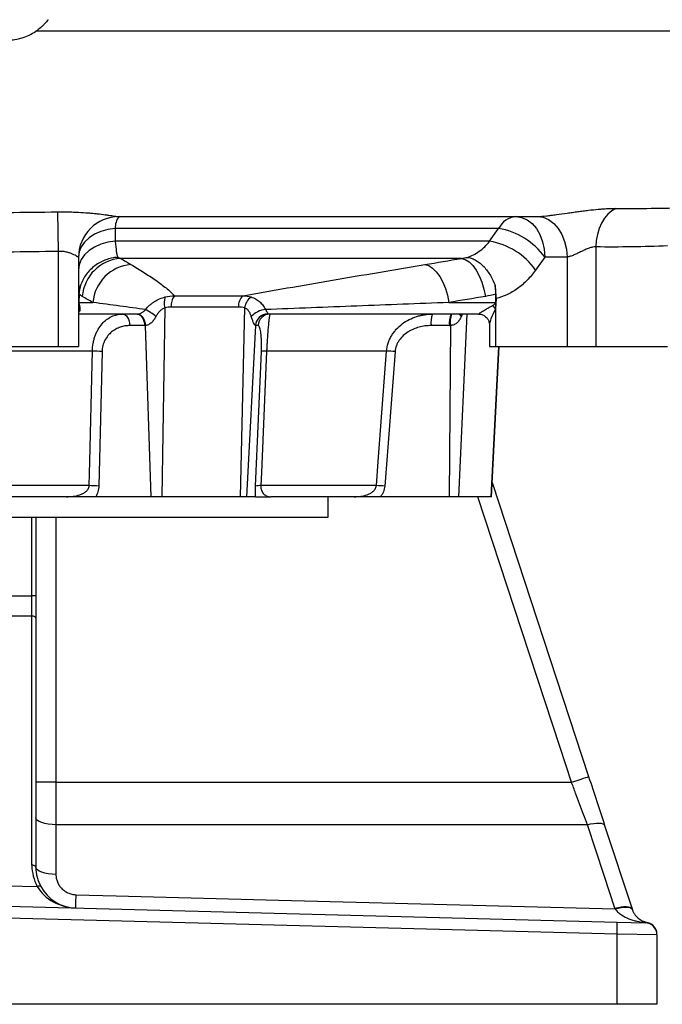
# Model space of a CAD drawing. Header units: millimetres. Extents: x 2377 to 3568, y 1016 to 5019.
# Tile 4 of 11: x 2978 to 3295, y 1016 to 1501. Entities that reach past the tile are written whole.
import ezdxf

# ---------------------------------------------------------------- set-up
doc = ezdxf.new("R2010")
doc.units = ezdxf.units.MM
doc.header["$LTSCALE"] = 2

msp = doc.modelspace()

# ---------------------------------------------------------------- linework, layer by layer
at = {"color": 7, "linetype": 'Continuous', "lineweight": 25}
for p, q in [((2997.09, 1406.04), (2997.46, 1386.56)), ((3025.58, 1397.85), (3025.55, 1391.55)), ((3209.99, 1391.55), (3214.47, 1397.85)), ((3209.99, 1391.55), (3025.55, 1391.55)), ((3262.38, 1388.77), (3262.38, 1339.71)), ((2997.46, 1386.56), (2997.46, 1339.71)), ((3007.46, 1383.71), (3007.46, 1339.71)), ((3196.1, 1383.13), (3028.14, 1383.13)), ((3237.19, 1383.71), (3232.69, 1377.4)), ((3248.24, 1383.77), (3248.24, 1339.71)), ((3007.86, 1365.58), (3007.69, 1361.4)), ((3054.8, 1364.74), (3088.59, 1364.74)), ((3212.96, 1365.58), (3212.93, 1361.4)), ((3213.16, 1363.41), (3212.98, 1358.37)), ((3007.69, 1361.4), (3014.56, 1361.4)), ((3050.01, 1358.76), (3048.53, 1265.71)), ((3086.33, 1359.12), (3053.2, 1359.12)), ((3089.31, 1358.76), (3087.07, 1265.71)), ((3189.95, 1361.4), (3212.93, 1361.4)), ((3212.88, 1358.25), (3212.88, 1339.71)), ((3036.35, 1355.71), (3007.46, 1355.71)), ((3204.54, 1355.71), (3100.65, 1355.71)), ((3040, 1350.02), (3032.73, 1350.02)), ((3040.36, 1350.03), (3043.05, 1265.71)), ((3094.65, 1350.03), (3090.27, 1265.71)), ((3095.91, 1350.02), (3094.71, 1350.02)), ((3190.23, 1350.02), (3181.14, 1350.02)), ((3190.67, 1350.03), (3190.1, 1265.71)), ((3209.95, 1350.53), (3209.95, 1339.71)), ((2947.46, 1339.71), (2997.46, 1339.71)), ((2997.46, 1339.71), (3007.46, 1339.71)), ((3209.95, 1339.71), (3212.88, 1339.71)), ((3210.9, 1265.71), (3214.77, 1339.71)), ((3212.88, 1339.71), (3248.24, 1339.71)), ((3248.24, 1339.71), (3262.38, 1339.71)), ((3262.38, 1339.71), (3297.73, 1339.71)), ((3014.29, 1337.45), (2930.64, 1337.45)), ((3019.04, 1337.24), (3017.45, 1270.98)), ((3094.73, 1270.98), (3097.56, 1337.24)), ((3159.28, 1337.45), (3100.13, 1337.45)), ((3163.44, 1337.24), (3158.35, 1270.98)), ((3012.71, 1271.19), (2932.22, 1271.19)), ((3154.21, 1271.19), (3097.29, 1271.19)), ((3211.27, 1272.8), (3258.8, 1127.87)), ((3001.54, 1265.71), (2943.38, 1265.71)), ((3043.05, 1265.71), (3015.94, 1265.71)), ((3048.53, 1265.71), (3043.05, 1265.71)), ((3087.07, 1265.71), (3048.53, 1265.71)), ((3090.27, 1265.71), (3087.07, 1265.71)), ((3094.73, 1265.71), (3090.27, 1265.71)), ((3143.3, 1265.71), (3102.18, 1265.71)), ((3130.46, 1255.71), (3130.46, 1265.71)), ((3190.1, 1265.71), (3156.22, 1265.71)), ((3194.64, 1265.71), (3190.1, 1265.71)), ((3210.61, 1265.71), (3194.64, 1265.71)), ((3210.9, 1265.71), (3210.61, 1265.71)), ((2814.46, 1255.71), (3130.46, 1255.71)), ((2986.46, 1255.71), (2986.46, 1216.9)), ((2972.46, 1216.95), (2984.5, 1216.9)), ((2986.46, 1216.9), (2984.5, 1216.9)), ((2986.46, 1216.9), (2986.46, 1205.9)), ((2984.5, 1206.9), (2972.46, 1206.95)), ((2984.5, 1084.21), (2984.5, 1206.9)), ((2986.46, 1205.9), (2986.46, 1083.21)), ((3266.69, 1103.81), (3280.18, 1062.67)), ((2972.46, 1074.09), (2987.17, 1073.7)), ((2987.86, 1075.95), (2989.21, 1073.24)), ((2972.46, 1064.09), (3272.86, 1056.22)), ((3272.81, 1050.23), (2972.46, 1058.09)), ((3272.86, 1056.22), (3286.62, 1055.86)), ((3272.81, 1015.71), (3272.81, 1050.23)), ((3292.46, 1049.87), (3272.81, 1050.23)), ((3292.46, 1049.87), (3292.46, 1015.71)), ((3272.81, 1015.71), (2972.46, 1015.71)), ((3292.46, 1015.71), (3272.81, 1015.71))]:
    msp.add_line(p, q, dxfattribs=at)
at = {"color": 8, "linetype": 'Continuous', "lineweight": 25}
for p, q in [((3228.93, 1403.71), (3231.63, 1403.71)), ((3198.84, 1355.71), (3194.64, 1265.71)), ((3196.69, 1355.71), (3196.02, 1354.45)), ((3214.31, 1339.71), (3210.61, 1265.71)), ((2984.5, 1216.9), (2984.5, 1255.71)), ((2996.33, 1255.71), (2996.35, 1125.12))]:
    msp.add_line(p, q, dxfattribs=at)
at = {"color": 7, "linetype": 'Continuous', "lineweight": 25, "flags": 128}
for points in [[(3272.2, 1407.77), (3270.15, 1406.56), (3268.26, 1404.92), (3266.57, 1402.88), (3265.12, 1400.49), (3263.96, 1397.83), (3263.1, 1394.93), (3262.57, 1391.89), (3262.38, 1388.77)], [(3223.04, 1403.71), (3225.8, 1403.33), (3228.46, 1402.19), (3230.9, 1400.34), (3233.04, 1397.85), (3234.8, 1394.82), (3236.11, 1391.36), (3236.92, 1387.61), (3237.19, 1383.71)], [(3233.66, 1403.76), (3236.42, 1403.36), (3239.09, 1402.22), (3241.57, 1400.37), (3243.77, 1397.88), (3245.59, 1394.85), (3246.98, 1391.4), (3247.87, 1387.66), (3248.24, 1383.77)], [(3025.58, 1397.85), (3021.96, 1397.37), (3018.52, 1396.42), (3015.39, 1395.04), (3012.67, 1393.27), (3010.45, 1391.18), (3008.81, 1388.84), (3007.8, 1386.32), (3007.46, 1383.71)], [(3025.55, 1391.55), (3021.93, 1391.06), (3018.5, 1390.11), (3015.38, 1388.72), (3012.66, 1386.96), (3010.45, 1384.87), (3008.81, 1382.53), (3007.8, 1380.01), (3007.46, 1377.4)], [(3196.1, 1383.13), (3197.99, 1382.58), (3199.87, 1381.4), (3201.7, 1379.62), (3203.4, 1377.31), (3204.92, 1374.54), (3206.21, 1371.39), (3207.23, 1367.98), (3207.94, 1364.42)], [(3178.16, 1380.1), (3180.05, 1379.55), (3181.93, 1378.36), (3183.75, 1376.58), (3185.44, 1374.26), (3186.95, 1371.49), (3188.23, 1368.35), (3189.25, 1364.95), (3189.95, 1361.4)], [(3029.09, 1355.71), (3029.78, 1355.6), (3030.44, 1355.28), (3031.06, 1354.76), (3031.6, 1354.06), (3032.06, 1353.21), (3032.4, 1352.22), (3032.63, 1351.15), (3032.73, 1350.02)], [(3036.35, 1355.71), (3037.04, 1355.6), (3037.71, 1355.28), (3038.32, 1354.76), (3038.87, 1354.06), (3039.32, 1353.21), (3039.67, 1352.22), (3039.9, 1351.15), (3040, 1350.02)], [(3036.51, 1355.71), (3037.21, 1355.62), (3037.89, 1355.31), (3038.53, 1354.8), (3039.1, 1354.1), (3039.59, 1353.23), (3039.97, 1352.25), (3040.23, 1351.17), (3040.36, 1350.03)], [(3012.71, 1271.19), (3013, 1283.14), (3014.14, 1330.96), (3014.29, 1337.45)], [(3100.13, 1337.45), (3099.62, 1325.5), (3097.57, 1277.68), (3097.29, 1271.19)], [(3154.21, 1271.19), (3155.12, 1283.14), (3158.79, 1330.96), (3159.28, 1337.45)], [(2986.46, 1205.9), (2986.43, 1206.09), (2986.31, 1206.28), (2986.13, 1206.45), (2985.89, 1206.6), (2985.59, 1206.72), (2985.25, 1206.82), (2984.88, 1206.88), (2984.5, 1206.9)], [(3250.35, 1125.1), (3252, 1125.64), (3253.59, 1126.16), (3255.05, 1126.64), (3256.33, 1127.06), (3257.38, 1127.41), (3258.16, 1127.66), (3258.64, 1127.82), (3258.8, 1127.87)], [(2996.35, 1125.12), (2994.41, 1125.12), (2992.56, 1125.12), (2990.85, 1125.12), (2989.35, 1125.12), (2988.12, 1125.12), (2987.21, 1125.12), (2986.65, 1125.12), (2986.46, 1125.12)], [(2996.36, 1104.16), (2994.42, 1104.23), (2992.56, 1104.44), (2990.85, 1104.76), (2989.36, 1105.2), (2988.13, 1105.72), (2987.21, 1106.33), (2986.65, 1106.98), (2986.46, 1107.66)], [(2996.36, 1104.16), (2996.36, 1085.42), (2996.36, 1079.71)], [(3258.23, 1104.18), (3259.78, 1104.57), (3261.28, 1104.84), (3262.67, 1104.99), (3263.91, 1105), (3264.97, 1104.89), (3265.8, 1104.64), (3266.38, 1104.28), (3266.69, 1103.81)], [(3271.72, 1063.04), (3266.43, 1079.16), (3258.23, 1104.18)], [(2986.46, 1083.21), (2986.43, 1083.4), (2986.31, 1083.59), (2986.13, 1083.76), (2985.89, 1083.91), (2985.59, 1084.03), (2985.25, 1084.13), (2984.88, 1084.18), (2984.5, 1084.21)], [(2996.36, 1079.71), (2994.43, 1079.78), (2992.57, 1079.99), (2990.85, 1080.31), (2989.36, 1080.75), (2988.13, 1081.27), (2987.21, 1081.88), (2986.65, 1082.53), (2986.46, 1083.21)], [(2988.89, 1073.66), (2988.8, 1073.77), (2988.66, 1073.86), (2988.48, 1073.92), (2988.26, 1073.94), (2988.02, 1073.93), (2987.75, 1073.88), (2987.46, 1073.81), (2987.17, 1073.7)], [(3006.1, 1069.71), (3006.07, 1068.34), (3006.03, 1067.07), (3006, 1065.95), (3005.98, 1065), (3005.96, 1064.23), (3005.95, 1063.67), (3005.94, 1063.33), (3005.94, 1063.21)], [(3006.1, 1069.71), (3026.09, 1069.19), (3106.07, 1067.09), (3271.82, 1062.73)], [(3271.72, 1063.04), (3273.27, 1063.42), (3274.77, 1063.7), (3276.16, 1063.84), (3277.4, 1063.86), (3278.46, 1063.74), (3279.29, 1063.5), (3279.87, 1063.14), (3280.18, 1062.67)], [(3271.82, 1062.73), (3273.36, 1063.14), (3274.84, 1063.44), (3276.22, 1063.6), (3277.46, 1063.64), (3278.51, 1063.54), (3279.34, 1063.32), (3279.92, 1062.97), (3280.24, 1062.51)]]:
    msp.add_lwpolyline(points, dxfattribs=at)
at = {"color": 8, "linetype": 'Continuous', "lineweight": 25, "flags": 128}
for points in [[(3195.06, 1355.71), (3195.46, 1355.11), (3196.02, 1354.45)], [(3250.35, 1125.1), (3244.74, 1142.2), (3222.31, 1210.62), (3204.26, 1265.71)]]:
    msp.add_lwpolyline(points, dxfattribs=at)
at = {"color": 7, "linetype": 'Continuous', "lineweight": 25}
for centre, radius, start, end in [((3027.46, 1383.71), 20, 90, 180), ((3033.84, 1398.43), 8.28, 140.3629, 183.9956), ((3223.95, 1393.18), 10.57, 94.8866, 153.7625), ((3208.9, 1363.59), 34.72, 35.4293, 80.7736), ((3204.39, 1357.27), 34.73, 35.4277, 80.7221), ((3029.72, 1362.71), 20.48, 94.4211, 175.207), ((3034.96, 1359.69), 20.47, 94.6095, 175.2326), ((3057.46, 1361.15), 7.82, 157.6207, 197.8154), ((3060.66, 1360.03), 7.51, 141.22, 186.9433), ((3092.51, 1359.9), 6.23, 129.0492, 187.128), ((3097.24, 1357.73), 7.99, 126.7487, 172.5679), ((3011.09, 1358.23), 3.62, 151.1041, 179.6958), ((3204.8, 1353.26), 9.49, 31.6732, 45.0367), ((3030.38, 1337.54), 22.75, 48.0405, 63.6661), ((3100.39, 1347.53), 10.42, 94.4775, 138.4029), ((3100.64, 1349.72), 6, 89.4878, 176.9754), ((3100.68, 1349.74), 5.97, 90.23, 177.2617), ((3101.87, 1349.74), 5.97, 90.23, 177.2617), ((3192.43, 1351.37), 11.37, 157.5453, 186.7914), ((3201.51, 1351.37), 11.37, 157.5453, 186.7914), ((3013.93, 1275.16), 62.3, 85.2948, 89.6709), ((3099.64, 1327.55), 9.92, 87.1861, 102.1155), ((3157.28, 1256.29), 81.19, 85.6527, 88.5874), ((3012.34, 1208.94), 62.25, 85.2923, 89.6589), ((3096.8, 1261.34), 9.86, 87.1992, 102.1443), ((3152.18, 1189.8), 81.41, 85.6539, 88.5751), ((3006.5, 1084.21), 22, 180, 208.5139), ((3006.46, 1083.21), 20, 180, 208.5139), ((3006.46, 1083.21), 20, 208.5139, 268.5), ((3186.88, 1053.97), 86.02, 357.5019, 1.4981), ((3286.5, 1050.01), 5.97, 0.307, 88.835), ((3286.46, 1049.87), 6, 0, 88.5), ((3286.46, 1050.11), 6, 0, 78.3919)]:
    msp.add_arc(centre, radius, start, end, dxfattribs=at)
at = {"color": 8, "linetype": 'Continuous', "lineweight": 25}
msp.add_arc((3202.14, 1351.74), 11.6, 159.9548, 188.4598, dxfattribs=at)
at = {"color": 7, "linetype": 'Continuous', "lineweight": 25}
for centre, major_axis, ratio, start_param, end_param in [((3001.48, 1361.71), (6.11, -1.15), 0.963374, 0.116812, 0.140513), ((3013.46, 1361.71), (0, 6), 0.965926, 1.646858, 1.863576), ((3177.25, 1361.71), (35.78, 0), 0.16767, 5.990405, 6.207124), ((3181.49, 1361.71), (32.78, 0), 0.366025, 5.990405, 6.001004), ((3217.33, 1361.71), (0.6, 5.98), 0.728603, 1.696393, 1.720094), ((3036.18, 1361.71), (-0.4, 5.99), 0.750031, 3.091162, 3.125811), ((3101.24, 1361.71), (0.62, 6), 0.215259, 3.163777, 3.198426), ((3039.83, 1362.02), (-0.67, 11.99), 0.858017, 3.093768, 3.128417), ((3095.3, 1362.02), (0.6, 12), 0.140933, 3.114008, 3.148657), ((3190.57, 1362.02), (12.71, 2.29), 0.927093, 4.520563, 4.555212), ((2984.46, 1216.9), (-0.01, 20), 0.001745, 4.188781, 4.712298), ((3006.46, 1083.21), (21.98, -0.58), 0.909507, 3.665433, 4.712389)]:
    msp.add_ellipse(centre, major_axis=major_axis, ratio=ratio, start_param=start_param, end_param=end_param, dxfattribs=at)
for points, knots in [([(2992.46, 1500.71), (2992.46, 1500.71), (2992.42, 1500.65), (2992.3, 1500.49), (2992.24, 1500.42), (2992.12, 1500.26), (2992.05, 1500.17), (2991.81, 1499.87), (2991.6, 1499.62), (2991.14, 1499.09), (2990.88, 1498.8), (2990.31, 1498.2), (2990.01, 1497.89), (2989.36, 1497.28), (2989.02, 1496.97), (2987.97, 1496.08), (2987.22, 1495.51), (2986.44, 1494.98)], [0, 0, 0, 0, 0.125, 0.125, 0.1875, 0.1875, 0.25, 0.25, 0.375, 0.375, 0.5, 0.5, 0.625, 0.625, 0.75, 0.75, 1, 1, 1, 1]), ([(2958.49, 1494.98), (2959.51, 1494.29), (2960.58, 1493.68), (2962.26, 1492.88), (2962.83, 1492.63), (2963.99, 1492.18), (2964.57, 1491.98), (2966.34, 1491.44), (2967.54, 1491.17), (2969.37, 1490.89), (2969.99, 1490.83), (2971.23, 1490.73), (2971.85, 1490.71), (2973.71, 1490.71), (2974.94, 1490.8), (2977.37, 1491.17), (2978.58, 1491.44), (2982.16, 1492.53), (2984.38, 1493.59), (2986.44, 1494.98)], [0, 0, 0, 0, 0.125, 0.125, 0.1875, 0.1875, 0.25, 0.25, 0.375, 0.375, 0.4375, 0.4375, 0.5, 0.5, 0.625, 0.625, 0.75, 0.75, 1, 1, 1, 1]), ([(3233.66, 1403.76), (3234.97, 1403.82), (3236.41, 1403.94), (3238.76, 1404.18), (3239.58, 1404.27), (3241.25, 1404.47), (3242.1, 1404.58), (3244.66, 1404.92), (3246.4, 1405.17), (3249.07, 1405.55), (3249.96, 1405.68), (3251.73, 1405.93), (3252.61, 1406.05), (3254.35, 1406.29), (3255.22, 1406.41), (3256.94, 1406.63), (3257.8, 1406.74), (3260.35, 1407.04), (3261.98, 1407.22), (3264.34, 1407.43), (3265.12, 1407.49), (3266.64, 1407.6), (3267.39, 1407.65), (3269.56, 1407.75), (3270.92, 1407.78), (3272.2, 1407.77)], [0, 0, 0, 0, 0.125, 0.125, 0.1875, 0.1875, 0.25, 0.25, 0.375, 0.375, 0.4375, 0.4375, 0.5, 0.5, 0.5625, 0.5625, 0.625, 0.625, 0.75, 0.75, 0.8125, 0.8125, 0.875, 0.875, 1, 1, 1, 1]), ([(3272.2, 1407.77), (3278.03, 1407.71), (3283.82, 1407.72), (3295.36, 1407.86), (3301.1, 1407.99), (3306.81, 1408.19)], [0, 0, 0, 0, 0.5, 0.5, 1, 1, 1, 1]), ([(2997.09, 1406.04), (2998.85, 1406.06), (3000.6, 1406.06), (3003.18, 1406.02), (3004.03, 1406), (3005.73, 1405.94), (3006.58, 1405.91), (3009.09, 1405.79), (3010.7, 1405.68), (3013.03, 1405.49), (3013.8, 1405.42), (3015.29, 1405.28), (3016.03, 1405.21), (3018.14, 1404.98), (3019.46, 1404.81), (3021.26, 1404.57), (3021.84, 1404.49), (3022.93, 1404.34), (3023.44, 1404.26), (3024.84, 1404.06), (3025.62, 1403.93), (3026.52, 1403.8), (3026.77, 1403.77), (3027.07, 1403.73), (3027.16, 1403.73), (3027.27, 1403.72), (3027.3, 1403.71), (3027.36, 1403.71), (3027.39, 1403.71), (3027.41, 1403.71)], [0, 0, 0, 0, 0.125, 0.125, 0.1875, 0.1875, 0.25, 0.25, 0.375, 0.375, 0.4375, 0.4375, 0.5, 0.5, 0.625, 0.625, 0.6875, 0.6875, 0.75, 0.75, 0.875, 0.875, 0.9375, 0.9375, 0.96875, 0.96875, 0.984375, 0.984375, 1, 1, 1, 1]), ([(3027.46, 1403.71), (3033.77, 1403.71), (3049.43, 1403.71), (3074.07, 1403.71), (3101.27, 1403.71), (3127.85, 1403.71), (3153.73, 1403.71), (3178.86, 1403.71), (3203.01, 1403.71), (3219.73, 1403.71), (3227.99, 1403.71), (3228.93, 1403.71)], [0, 0, 0, 0, 0.085863, 0.2133637, 0.3407583, 0.468212, 0.5959017, 0.7240895, 0.8530827, 0.9831959, 1, 1, 1, 1]), ([(3214.47, 1397.85), (3211.02, 1397.85), (3207.53, 1397.85), (3200.48, 1397.85), (3196.92, 1397.85), (3186.15, 1397.85), (3178.84, 1397.85), (3156.52, 1397.85), (3141.14, 1397.85), (3121.26, 1397.85), (3117.25, 1397.85), (3109.17, 1397.85), (3105.1, 1397.85), (3092.79, 1397.85), (3084.53, 1397.85), (3059.56, 1397.85), (3042.69, 1397.85), (3025.58, 1397.85)], [0, 0, 0, 0, 0.0625, 0.0625, 0.125, 0.125, 0.25, 0.25, 0.5, 0.5, 0.5625, 0.5625, 0.625, 0.625, 0.75, 0.75, 1, 1, 1, 1]), ([(3025.55, 1391.55), (3025.71, 1389.6), (3025.89, 1387.97), (3026.2, 1385.97), (3026.31, 1385.38), (3026.54, 1384.38), (3026.65, 1383.97), (3026.77, 1383.64)], [0, 0, 0, 0, 0.5, 0.5, 0.75, 0.75, 1, 1, 1, 1]), ([(3199.01, 1383.64), (3200.05, 1383.97), (3201.06, 1384.38), (3203.03, 1385.38), (3204.01, 1385.97), (3206.78, 1387.97), (3208.47, 1389.6), (3209.99, 1391.55)], [0, 0, 0, 0, 0.25, 0.25, 0.5, 0.5, 1, 1, 1, 1]), ([(3262.38, 1388.77), (3261.88, 1388.79), (3261.34, 1388.74), (3260.48, 1388.57), (3260.18, 1388.5), (3259.59, 1388.33), (3259.29, 1388.23), (3258.38, 1387.92), (3257.75, 1387.67), (3256.49, 1387.12), (3255.87, 1386.83), (3254.63, 1386.23), (3254, 1385.93), (3252.77, 1385.35), (3252.16, 1385.07), (3250.97, 1384.56), (3250.38, 1384.33), (3249.26, 1383.97), (3248.73, 1383.84), (3248.24, 1383.77)], [0, 0, 0, 0, 0.125, 0.125, 0.1875, 0.1875, 0.25, 0.25, 0.375, 0.375, 0.5, 0.5, 0.625, 0.625, 0.75, 0.75, 0.875, 0.875, 1, 1, 1, 1]), ([(3297.73, 1389.31), (3291.84, 1389.06), (3285.95, 1388.89), (3274.16, 1388.72), (3268.27, 1388.71), (3262.38, 1388.77)], [0, 0, 0, 0, 0.5, 0.5, 1, 1, 1, 1]), ([(2997.46, 1386.56), (2989.13, 1386.41), (2980.8, 1386.3), (2964.13, 1386.2), (2955.8, 1386.19), (2947.46, 1386.23)], [0, 0, 0, 0, 0.5, 0.5, 1, 1, 1, 1]), ([(3007.46, 1383.71), (3007.46, 1383.71), (3007.45, 1383.71), (3007.38, 1383.73), (3007.33, 1383.75), (3007.19, 1383.83), (3007.11, 1383.87), (3006.92, 1383.99), (3006.8, 1384.06), (3006.43, 1384.28), (3006.12, 1384.45), (3005.4, 1384.84), (3004.99, 1385.04), (3004.09, 1385.44), (3003.59, 1385.64), (3002.52, 1385.99), (3001.95, 1386.15), (3001.05, 1386.34), (3000.73, 1386.4), (3000.1, 1386.49), (2999.77, 1386.52), (2998.8, 1386.6), (2998.14, 1386.6), (2997.46, 1386.56)], [0, 0, 0, 0, 0.0625, 0.0625, 0.125, 0.125, 0.1875, 0.1875, 0.25, 0.25, 0.375, 0.375, 0.5, 0.5, 0.625, 0.625, 0.75, 0.75, 0.8125, 0.8125, 0.875, 0.875, 1, 1, 1, 1]), ([(3026.77, 1383.64), (3026.52, 1383.63), (3026.27, 1383.61), (3025.76, 1383.56), (3025.51, 1383.53), (3024.76, 1383.43), (3024.27, 1383.34), (3022.79, 1383.03), (3021.82, 1382.75), (3020.39, 1382.23), (3019.91, 1382.04), (3018.98, 1381.62), (3018.53, 1381.39), (3017.2, 1380.67), (3016.35, 1380.13), (3014.73, 1378.92), (3013.95, 1378.24), (3012.53, 1376.81), (3011.88, 1376.05), (3010.69, 1374.43), (3010.15, 1373.57), (3009.22, 1371.78), (3008.82, 1370.86), (3008.5, 1369.91)], [0, 0, 0, 0, 0.03125, 0.03125, 0.0625, 0.0625, 0.125, 0.125, 0.25, 0.25, 0.3125, 0.3125, 0.375, 0.375, 0.5, 0.5, 0.625, 0.625, 0.75, 0.75, 0.875, 0.875, 1, 1, 1, 1]), ([(3199.01, 1383.64), (3199.17, 1383.63), (3199.33, 1383.61), (3199.65, 1383.56), (3199.81, 1383.53), (3200.3, 1383.43), (3200.62, 1383.34), (3201.59, 1383.03), (3202.24, 1382.75), (3203.21, 1382.23), (3203.54, 1382.04), (3204.19, 1381.62), (3204.51, 1381.39), (3205.46, 1380.67), (3206.08, 1380.13), (3207.29, 1378.92), (3207.88, 1378.24), (3209.01, 1376.81), (3209.54, 1376.05), (3210.55, 1374.43), (3211.03, 1373.57), (3211.91, 1371.78), (3212.31, 1370.86), (3212.68, 1369.91)], [0, 0, 0, 0, 0.03125, 0.03125, 0.0625, 0.0625, 0.125, 0.125, 0.25, 0.25, 0.3125, 0.3125, 0.375, 0.375, 0.5, 0.5, 0.625, 0.625, 0.75, 0.75, 0.875, 0.875, 1, 1, 1, 1]), ([(3248.24, 1383.77), (3247.31, 1383.73), (3246.39, 1383.71), (3244.55, 1383.71), (3241.79, 1383.71), (3239.03, 1383.71), (3237.19, 1383.71)], [0, 0, 0, 0, 0.25, 0.25, 0.5, 1, 1, 1, 1]), ([(3033.32, 1380.1), (3035.54, 1378.81), (3037.67, 1377.52), (3041.73, 1374.94), (3043.66, 1373.66), (3047.3, 1371.1), (3049.01, 1369.82), (3052.14, 1367.28), (3053.57, 1366.01), (3054.8, 1364.74)], [0, 0, 0, 0, 0.25, 0.25, 0.5, 0.5, 0.75, 0.75, 1, 1, 1, 1]), ([(3088.59, 1364.74), (3095.73, 1366.01), (3102.99, 1367.28), (3117.67, 1369.82), (3125.1, 1371.1), (3140.06, 1373.66), (3147.61, 1374.95), (3162.8, 1377.52), (3170.46, 1378.81), (3178.16, 1380.1)], [0, 0, 0, 0, 0.25, 0.25, 0.5, 0.5, 0.75, 0.75, 1, 1, 1, 1]), ([(3232.69, 1377.4), (3231.36, 1375.54), (3229.95, 1373.86), (3226.96, 1370.81), (3225.38, 1369.45), (3222.89, 1367.66), (3222.04, 1367.11), (3220.32, 1366.11), (3219.45, 1365.66), (3216.81, 1364.44), (3215.01, 1363.83), (3213.16, 1363.41)], [0, 0, 0, 0, 0.25, 0.25, 0.5, 0.5, 0.625, 0.625, 0.75, 0.75, 1, 1, 1, 1]), ([(3040.48, 1357.92), (3041.1, 1358.69), (3041.78, 1359.4), (3042.87, 1360.37), (3043.25, 1360.69), (3044.04, 1361.28), (3044.44, 1361.56), (3045.69, 1362.36), (3046.55, 1362.81), (3048.34, 1363.58), (3049.28, 1363.9), (3050.23, 1364.13)], [0, 0, 0, 0, 0.25, 0.25, 0.375, 0.375, 0.5, 0.5, 0.75, 0.75, 1, 1, 1, 1]), ([(3092.45, 1364.13), (3093.25, 1363.9), (3093.99, 1363.59), (3095.03, 1363.01), (3095.36, 1362.8), (3096.01, 1362.34), (3096.33, 1362.09), (3097.22, 1361.3), (3097.76, 1360.71), (3098.74, 1359.4), (3099.18, 1358.69), (3099.58, 1357.92)], [0, 0, 0, 0, 0.25, 0.25, 0.375, 0.375, 0.5, 0.5, 0.75, 0.75, 1, 1, 1, 1]), ([(3040.48, 1357.92), (3036.4, 1358.5), (3032.15, 1359.08), (3023.49, 1360.23), (3019.07, 1360.81), (3014.56, 1361.4)], [0, 0, 0, 0, 0.5, 0.5, 1, 1, 1, 1]), ([(3050.01, 1358.76), (3049.52, 1358.59), (3049.05, 1358.35), (3048.18, 1357.77), (3047.78, 1357.42), (3047.04, 1356.66), (3046.7, 1356.24), (3046.1, 1355.38), (3045.84, 1354.92), (3045.6, 1354.45)], [0, 0, 0, 0, 0.25, 0.25, 0.5, 0.5, 0.75, 0.75, 1, 1, 1, 1]), ([(3092.6, 1354.45), (3092.46, 1354.92), (3092.3, 1355.38), (3091.92, 1356.25), (3091.7, 1356.66), (3091.17, 1357.42), (3090.86, 1357.77), (3090.16, 1358.35), (3089.76, 1358.59), (3089.31, 1358.76)], [0, 0, 0, 0, 0.25, 0.25, 0.5, 0.5, 0.75, 0.75, 1, 1, 1, 1]), ([(3189.95, 1361.4), (3174.79, 1360.81), (3159.67, 1360.23), (3129.54, 1359.08), (3114.51, 1358.5), (3099.58, 1357.92)], [0, 0, 0, 0, 0.5, 0.5, 1, 1, 1, 1]), ([(3204.54, 1355.71), (3204.53, 1355.71), (3204.54, 1355.73), (3204.6, 1355.79), (3204.65, 1355.83), (3204.84, 1355.98), (3205.03, 1356.11), (3205.48, 1356.42), (3205.75, 1356.59), (3206.32, 1356.96), (3206.63, 1357.15), (3207.61, 1357.75), (3208.33, 1358.18), (3209.86, 1359.06), (3210.67, 1359.51), (3211.51, 1359.98)], [0, 0, 0, 0, 0.0625, 0.0625, 0.125, 0.125, 0.25, 0.25, 0.375, 0.375, 0.5, 0.5, 0.75, 0.75, 1, 1, 1, 1]), ([(3212.93, 1361.25), (3212.93, 1360.77), (3212.96, 1360.29), (3212.99, 1359.33), (3213, 1358.85), (3212.98, 1358.37)], [0, 0, 0, 0, 0.5, 0.5, 1, 1, 1, 1]), ([(3014.29, 1337.45), (3014.32, 1338.8), (3014.45, 1340.1), (3014.81, 1342), (3014.95, 1342.63), (3015.28, 1343.85), (3015.47, 1344.44), (3015.89, 1345.59), (3016.12, 1346.14), (3016.62, 1347.22), (3016.9, 1347.74), (3017.76, 1349.22), (3018.4, 1350.1), (3019.78, 1351.7), (3020.54, 1352.41), (3022.1, 1353.6), (3022.92, 1354.1), (3024.18, 1354.7), (3024.61, 1354.88), (3025.48, 1355.18), (3025.93, 1355.31), (3027.27, 1355.61), (3028.17, 1355.71), (3029.09, 1355.71)], [0, 0, 0, 0, 0.125, 0.125, 0.1875, 0.1875, 0.25, 0.25, 0.3125, 0.3125, 0.375, 0.375, 0.5, 0.5, 0.625, 0.625, 0.75, 0.75, 0.8125, 0.8125, 0.875, 0.875, 1, 1, 1, 1]), ([(3036.51, 1355.71), (3036.77, 1355.73), (3037.07, 1355.77), (3037.72, 1355.95), (3038.08, 1356.09), (3038.62, 1356.36), (3038.8, 1356.47), (3039.16, 1356.71), (3039.35, 1356.84), (3039.86, 1357.26), (3040.19, 1357.57), (3040.48, 1357.92)], [0, 0, 0, 0, 0.25, 0.25, 0.5, 0.5, 0.625, 0.625, 0.75, 0.75, 1, 1, 1, 1]), ([(3045.6, 1354.45), (3045.31, 1353.89), (3044.98, 1353.35), (3044.24, 1352.34), (3043.82, 1351.87), (3043.15, 1351.26), (3042.91, 1351.07), (3042.43, 1350.73), (3042.17, 1350.58), (3041.66, 1350.33), (3041.4, 1350.24), (3040.88, 1350.09), (3040.61, 1350.05), (3040.36, 1350.03)], [0, 0, 0, 0, 0.25, 0.25, 0.5, 0.5, 0.625, 0.625, 0.75, 0.75, 0.875, 0.875, 1, 1, 1, 1]), ([(3094.65, 1350.03), (3094.57, 1350.06), (3094.44, 1350.21), (3094.1, 1350.71), (3093.91, 1351.05), (3093.62, 1351.66), (3093.52, 1351.88), (3093.32, 1352.35), (3093.22, 1352.59), (3092.94, 1353.35), (3092.76, 1353.89), (3092.6, 1354.45)], [0, 0, 0, 0, 0.25, 0.25, 0.5, 0.5, 0.625, 0.625, 0.75, 0.75, 1, 1, 1, 1]), ([(3099.58, 1357.92), (3099.77, 1357.57), (3099.96, 1357.26), (3100.32, 1356.7), (3100.48, 1356.46), (3100.71, 1356.09), (3100.78, 1355.95), (3100.81, 1355.77), (3100.78, 1355.73), (3100.7, 1355.71)], [0, 0, 0, 0, 0.25, 0.25, 0.5, 0.5, 0.75, 0.75, 1, 1, 1, 1]), ([(3101.85, 1355.71), (3101.8, 1355.71), (3101.75, 1355.61), (3101.64, 1355.21), (3101.57, 1354.91), (3101.47, 1354.31), (3101.44, 1354.09), (3101.37, 1353.58), (3101.33, 1353.31), (3101.22, 1352.41), (3101.14, 1351.72), (3101.02, 1350.52), (3100.97, 1350.1), (3100.89, 1349.2), (3100.85, 1348.73), (3100.77, 1347.75), (3100.73, 1347.24), (3100.64, 1346.17), (3100.6, 1345.61), (3100.48, 1343.88), (3100.4, 1342.67), (3100.3, 1340.76), (3100.26, 1340.1), (3100.19, 1338.79), (3100.16, 1338.12), (3100.13, 1337.45)], [0, 0, 0, 0, 0.125, 0.125, 0.25, 0.25, 0.3125, 0.3125, 0.375, 0.375, 0.5, 0.5, 0.5625, 0.5625, 0.625, 0.625, 0.6875, 0.6875, 0.75, 0.75, 0.875, 0.875, 0.9375, 0.9375, 1, 1, 1, 1]), ([(3159.28, 1337.45), (3159.39, 1338.8), (3159.64, 1340.1), (3160.25, 1342), (3160.49, 1342.63), (3161.03, 1343.85), (3161.34, 1344.44), (3162.01, 1345.59), (3162.38, 1346.14), (3163.18, 1347.22), (3163.6, 1347.74), (3164.95, 1349.22), (3165.93, 1350.1), (3168.05, 1351.7), (3169.2, 1352.41), (3171.57, 1353.6), (3172.79, 1354.1), (3174.68, 1354.7), (3175.32, 1354.88), (3176.61, 1355.18), (3177.27, 1355.31), (3179.25, 1355.61), (3180.59, 1355.71), (3181.93, 1355.71)], [0, 0, 0, 0, 0.125, 0.125, 0.1875, 0.1875, 0.25, 0.25, 0.3125, 0.3125, 0.375, 0.375, 0.5, 0.5, 0.625, 0.625, 0.75, 0.75, 0.8125, 0.8125, 0.875, 0.875, 1, 1, 1, 1]), ([(3196.02, 1354.45), (3195.77, 1353.89), (3195.49, 1353.35), (3194.82, 1352.34), (3194.44, 1351.87), (3193.78, 1351.26), (3193.54, 1351.07), (3193.04, 1350.73), (3192.77, 1350.58), (3192.21, 1350.33), (3191.91, 1350.24), (3191.31, 1350.09), (3190.99, 1350.05), (3190.67, 1350.03)], [0, 0, 0, 0, 0.25, 0.25, 0.5, 0.5, 0.625, 0.625, 0.75, 0.75, 0.875, 0.875, 1, 1, 1, 1]), ([(3204.55, 1355.71), (3204.56, 1355.71), (3205.02, 1355.76), (3206.2, 1355.52), (3207.78, 1354.75), (3209.05, 1353.44), (3209.73, 1352.03), (3209.95, 1350.98), (3209.94, 1350.6), (3209.93, 1350.51)], [0, 0, 0, 0, 0.002491, 0.193605, 0.395113, 0.616873, 0.798347, 0.95445, 1, 1, 1, 1]), ([(3032.73, 1350.02), (3031.94, 1350.02), (3031.15, 1349.96), (3029.58, 1349.7), (3028.8, 1349.51), (3027.29, 1348.99), (3026.56, 1348.67), (3025.49, 1348.08), (3025.14, 1347.87), (3024.45, 1347.4), (3024.11, 1347.15), (3023.13, 1346.35), (3022.52, 1345.75), (3021.41, 1344.39), (3020.9, 1343.63), (3020.26, 1342.4), (3020.06, 1341.98), (3019.72, 1341.09), (3019.57, 1340.63), (3019.21, 1339.22), (3019.07, 1338.25), (3019.04, 1337.24)], [0, 0, 0, 0, 0.125, 0.125, 0.25, 0.25, 0.375, 0.375, 0.4375, 0.4375, 0.5, 0.5, 0.625, 0.625, 0.75, 0.75, 0.8125, 0.8125, 0.875, 0.875, 1, 1, 1, 1]), ([(3097.56, 1337.24), (3097.58, 1337.75), (3097.6, 1338.25), (3097.62, 1339.23), (3097.63, 1339.72), (3097.64, 1341.12), (3097.62, 1342), (3097.56, 1343.66), (3097.51, 1344.4), (3097.39, 1345.75), (3097.31, 1346.37), (3097.15, 1347.43), (3097.06, 1347.89), (3096.86, 1348.67), (3096.75, 1349), (3096.41, 1349.77), (3096.17, 1350.02), (3095.91, 1350.02)], [0, 0, 0, 0, 0.0625, 0.0625, 0.125, 0.125, 0.25, 0.25, 0.375, 0.375, 0.5, 0.5, 0.625, 0.625, 0.75, 0.75, 1, 1, 1, 1]), ([(3181.14, 1350.02), (3180.15, 1350.02), (3179.16, 1349.96), (3177.18, 1349.7), (3176.2, 1349.51), (3174.3, 1348.99), (3173.36, 1348.67), (3172, 1348.08), (3171.55, 1347.87), (3170.67, 1347.4), (3170.23, 1347.15), (3168.97, 1346.35), (3168.18, 1345.75), (3166.72, 1344.39), (3166.05, 1343.63), (3165.2, 1342.4), (3164.93, 1341.98), (3164.46, 1341.09), (3164.26, 1340.63), (3163.73, 1339.22), (3163.51, 1338.25), (3163.44, 1337.24)], [0, 0, 0, 0, 0.125, 0.125, 0.25, 0.25, 0.375, 0.375, 0.4375, 0.4375, 0.5, 0.5, 0.625, 0.625, 0.75, 0.75, 0.8125, 0.8125, 0.875, 0.875, 1, 1, 1, 1]), ([(3001.54, 1265.71), (3002.66, 1265.71), (3003.78, 1265.78), (3005.98, 1266.09), (3007.06, 1266.33), (3008.64, 1266.88), (3009.16, 1267.09), (3010.15, 1267.61), (3010.62, 1267.9), (3011.5, 1268.62), (3011.89, 1269.03), (3012.34, 1269.77), (3012.47, 1270.04), (3012.65, 1270.59), (3012.7, 1270.89), (3012.71, 1271.19)], [0, 0, 0, 0, 0.25, 0.25, 0.5, 0.5, 0.625, 0.625, 0.75, 0.75, 0.875, 0.875, 0.9375, 0.9375, 1, 1, 1, 1]), ([(3017.45, 1270.98), (3017.43, 1270.01), (3017.28, 1269.09), (3016.89, 1267.75), (3016.74, 1267.31), (3016.37, 1266.49), (3016.17, 1266.09), (3015.94, 1265.71)], [0, 0, 0, 0, 0.5, 0.5, 0.75, 0.75, 1, 1, 1, 1]), ([(3094.73, 1265.71), (3094.71, 1266.09), (3094.7, 1266.49), (3094.68, 1267.31), (3094.67, 1267.75), (3094.67, 1269.09), (3094.69, 1270.01), (3094.73, 1270.98)], [0, 0, 0, 0, 0.25, 0.25, 0.5, 0.5, 1, 1, 1, 1]), ([(3097.29, 1271.19), (3097.28, 1270.89), (3097.28, 1270.6), (3097.34, 1270.04), (3097.38, 1269.77), (3097.55, 1269.03), (3097.71, 1268.62), (3098.08, 1267.9), (3098.29, 1267.61), (3098.72, 1267.09), (3098.95, 1266.88), (3099.65, 1266.33), (3100.14, 1266.09), (3101.14, 1265.78), (3101.66, 1265.71), (3102.18, 1265.71)], [0, 0, 0, 0, 0.0625, 0.0625, 0.125, 0.125, 0.25, 0.25, 0.375, 0.375, 0.5, 0.5, 0.75, 0.75, 1, 1, 1, 1]), ([(3143.3, 1265.71), (3144.36, 1265.71), (3145.43, 1265.78), (3147.54, 1266.09), (3148.58, 1266.33), (3150.11, 1266.88), (3150.62, 1267.09), (3151.58, 1267.61), (3152.05, 1267.9), (3152.92, 1268.62), (3153.31, 1269.03), (3153.78, 1269.77), (3153.92, 1270.04), (3154.12, 1270.59), (3154.18, 1270.89), (3154.21, 1271.19)], [0, 0, 0, 0, 0.25, 0.25, 0.5, 0.5, 0.625, 0.625, 0.75, 0.75, 0.875, 0.875, 0.9375, 0.9375, 1, 1, 1, 1]), ([(3158.35, 1270.98), (3158.28, 1270.01), (3158.05, 1269.09), (3157.5, 1267.75), (3157.29, 1267.31), (3156.8, 1266.49), (3156.52, 1266.09), (3156.22, 1265.71)], [0, 0, 0, 0, 0.5, 0.5, 0.75, 0.75, 1, 1, 1, 1]), ([(3015.94, 1265.71), (3014.93, 1265.71), (3013.81, 1265.71), (3011.43, 1265.71), (3010.21, 1265.71), (3007.76, 1265.71), (3006.52, 1265.71), (3004.03, 1265.71), (3002.79, 1265.71), (3001.54, 1265.71)], [0, 0, 0, 0, 0.25, 0.25, 0.5, 0.5, 0.75, 0.75, 1, 1, 1, 1]), ([(3094.73, 1265.71), (3094.9, 1265.71), (3095.3, 1265.71), (3096.36, 1265.71), (3097.01, 1265.71), (3098.39, 1265.71), (3099.13, 1265.71), (3100.64, 1265.71), (3101.41, 1265.71), (3102.18, 1265.71)], [0, 0, 0, 0, 0.25, 0.25, 0.5, 0.5, 0.75, 0.75, 1, 1, 1, 1]), ([(3156.22, 1265.71), (3154.96, 1265.71), (3153.77, 1265.71), (3151.47, 1265.71), (3150.39, 1265.71), (3148.3, 1265.71), (3147.29, 1265.71), (3145.29, 1265.71), (3144.3, 1265.71), (3143.3, 1265.71)], [0, 0, 0, 0, 0.25, 0.25, 0.5, 0.5, 0.75, 0.75, 1, 1, 1, 1]), ([(3258.8, 1127.87), (3260.15, 1123.75), (3261.48, 1119.68), (3264.12, 1111.66), (3265.41, 1107.71), (3266.69, 1103.81)], [0, 0, 0, 0, 0.5, 0.5, 1, 1, 1, 1]), ([(2996.35, 1125.12), (3017.3, 1125.12), (3038.25, 1125.13), (3059.19, 1125.13), (3083.44, 1125.13), (3107.68, 1125.13), (3131.92, 1125.13), (3171.4, 1125.12), (3210.87, 1125.11), (3250.35, 1125.1)], [0.0049428, 0.0049428, 0.0049428, 0.0049428, 0.0363674, 0.0363674, 0.0363674, 0.0727349, 0.0727349, 0.0727349, 0.1319505, 0.1319505, 0.1319505, 0.1319505]), ([(3258.23, 1104.18), (3256.96, 1107.55), (3255.67, 1110.98), (3253.69, 1116.22), (3253.03, 1117.98), (3251.69, 1121.53), (3251.02, 1123.32), (3250.35, 1125.1)], [0, 0, 0, 0, 0.5, 0.5, 0.75, 0.75, 1, 1, 1, 1]), ([(3258.23, 1104.18), (3235.09, 1104.18), (3211.96, 1104.19), (3188.83, 1104.19), (3162.91, 1104.19), (3137, 1104.19), (3111.08, 1104.19), (3072.84, 1104.18), (3034.6, 1104.17), (2996.36, 1104.16)], [0.0041694, 0.0041694, 0.0041694, 0.0041694, 0.0388736, 0.0388736, 0.0388736, 0.0777471, 0.0777471, 0.0777471, 0.1351129, 0.1351129, 0.1351129, 0.1351129]), ([(2996.36, 1079.71), (2996.36, 1079.08), (2996.42, 1078.46), (2996.65, 1077.24), (2996.83, 1076.64), (2997.29, 1075.46), (2997.57, 1074.9), (2998.08, 1074.1), (2998.26, 1073.84), (2998.65, 1073.33), (2998.87, 1073.08), (2999.53, 1072.38), (3000.01, 1071.96), (3001.07, 1071.2), (3001.64, 1070.87), (3002.84, 1070.33), (3003.47, 1070.12), (3004.76, 1069.82), (3005.43, 1069.73), (3006.1, 1069.71)], [0, 0, 0, 0, 0.125, 0.125, 0.25, 0.25, 0.375, 0.375, 0.4375, 0.4375, 0.5, 0.5, 0.625, 0.625, 0.75, 0.75, 0.875, 0.875, 1, 1, 1, 1]), ([(3271.82, 1062.73), (3272.24, 1062.11), (3272.73, 1061.57), (3273.77, 1060.6), (3274.34, 1060.17), (3276.1, 1058.98), (3277.35, 1058.37), (3279.28, 1057.61), (3279.93, 1057.38), (3281.25, 1056.97), (3281.91, 1056.8), (3283.91, 1056.34), (3285.26, 1056.12), (3286.62, 1055.97)], [0, 0, 0, 0, 0.125, 0.125, 0.25, 0.25, 0.5, 0.5, 0.625, 0.625, 0.75, 0.75, 1, 1, 1, 1]), ([(3280.24, 1062.51), (3280.44, 1061.91), (3280.68, 1061.4), (3281.2, 1060.46), (3281.48, 1060.05), (3282.36, 1058.91), (3282.99, 1058.31), (3284.28, 1057.33), (3284.95, 1056.95), (3286.3, 1056.35), (3286.98, 1056.13), (3287.67, 1055.99)], [0, 0, 0, 0, 0.125, 0.125, 0.25, 0.25, 0.5, 0.5, 0.75, 0.75, 1, 1, 1, 1])]:
    msp.add_open_spline(points, degree=3, knots=knots, dxfattribs=at)
at = {"color": 8, "linetype": 'Continuous', "lineweight": 25}
for points, knots in [([(3460.96, 1494.98), (3460.91, 1494.98), (3460.79, 1494.98), (3459.66, 1494.98), (3457.75, 1494.98), (3455, 1494.98), (3451.45, 1494.98), (3447.06, 1494.98), (3441.85, 1494.98), (3435.79, 1494.98), (3428.91, 1494.98), (3421.16, 1494.98), (3412.54, 1494.98), (3403.03, 1494.98), (3392.71, 1494.98), (3381.68, 1494.98), (3369.98, 1494.98), (3357.64, 1494.98), (3344.57, 1494.98), (3330.7, 1494.98), (3316.06, 1494.98), (3300.64, 1494.98), (3284.54, 1494.98), (3268, 1494.98), (3251.1, 1494.98), (3233.86, 1494.98), (3216.08, 1494.98), (3197.69, 1494.98), (3178.73, 1494.98), (3159.19, 1494.98), (3139.22, 1494.98), (3115.17, 1494.98), (3086.84, 1494.98), (3053.98, 1494.98), (3020.46, 1494.98), (2997.79, 1494.98), (2986.44, 1494.98)], [0, 0, 0, 0, 0.0234321, 0.0494561, 0.075953, 0.1024924, 0.1291609, 0.1558727, 0.1828917, 0.209956, 0.2371582, 0.2644069, 0.2921863, 0.3200151, 0.3479929, 0.3760204, 0.4033823, 0.430791, 0.4583429, 0.4859435, 0.5140945, 0.5422964, 0.5706522, 0.5990599, 0.6264479, 0.6538833, 0.6814627, 0.7090906, 0.7372723, 0.7655053, 0.7938939, 0.8223347, 0.8662689, 0.9103985, 0.9551077, 1, 1, 1, 1]), ([(3007.91, 1359.98), (3008.02, 1359.41), (3008.23, 1358.25), (3008.08, 1357.06), (3007.5, 1356.63), (3007.46, 1356.6)], [0, 0, 0, 0, 0.467911, 0.962325, 1, 1, 1, 1]), ([(3212.88, 1358.25), (3212.08, 1356.59), (3210.81, 1353.98), (3209.95, 1351.3), (3210.01, 1350.67), (3210.02, 1350.53)], [0, 0, 0, 0, 0.569422, 0.898462, 1, 1, 1, 1])]:
    msp.add_open_spline(points, degree=3, knots=knots, dxfattribs=at)
at = {"color": 7, "linetype": 'Continuous', "lineweight": 25}
for points in [[(2947.56, 1405.77), (2964.07, 1405.7), (2980.59, 1405.78), (2997.09, 1406.04)], [(3027.41, 1403.71), (3027.45, 1403.71), (3027.46, 1403.71), (3027.46, 1403.71)], [(3231.63, 1403.71), (3232.31, 1403.71), (3232.98, 1403.73), (3233.66, 1403.76)], [(3026.77, 1383.64), (3027.22, 1383.43), (3027.68, 1383.26), (3028.14, 1383.13)], [(3028.14, 1383.13), (3029.87, 1382.12), (3031.59, 1381.11), (3033.32, 1380.1)], [(3178.16, 1380.1), (3184.14, 1381.11), (3190.12, 1382.12), (3196.1, 1383.13)], [(3196.1, 1383.13), (3197.08, 1383.26), (3198.05, 1383.43), (3199.01, 1383.64)], [(3008.5, 1369.91), (3007.81, 1367.8), (3007.46, 1365.63), (3007.46, 1363.41)], [(3007.86, 1365.58), (3007.92, 1367.05), (3008.13, 1368.49), (3008.5, 1369.91)], [(3213.16, 1363.41), (3213.25, 1365.63), (3213.08, 1367.8), (3212.68, 1369.91)], [(3212.68, 1369.91), (3212.88, 1368.49), (3212.98, 1367.05), (3212.96, 1365.58)], [(3009.31, 1364.42), (3008.82, 1364.71), (3008.33, 1365.09), (3007.86, 1365.58)], [(3014.56, 1361.4), (3012.81, 1362.4), (3011.06, 1363.41), (3009.31, 1364.42)], [(3050.23, 1364.13), (3051.73, 1364.51), (3053.26, 1364.7), (3054.8, 1364.74)], [(3088.59, 1364.74), (3089.9, 1364.7), (3091.19, 1364.51), (3092.45, 1364.13)], [(3207.94, 1364.42), (3201.95, 1363.41), (3195.95, 1362.4), (3189.95, 1361.4)], [(3212.96, 1365.58), (3211.31, 1365.09), (3209.64, 1364.71), (3207.94, 1364.42)], [(3053.2, 1359.12), (3052.13, 1359.12), (3051.07, 1359.01), (3050.01, 1358.76)], [(3089.31, 1358.76), (3088.33, 1359.01), (3087.34, 1359.12), (3086.33, 1359.12)], [(2996.35, 1125.12), (2996.35, 1121.51), (2996.35, 1114.41), (2996.36, 1107.54), (2996.36, 1104.16)], [(3271.82, 1062.73), (3271.79, 1062.83), (3271.75, 1062.93), (3271.72, 1063.04)], [(3280.18, 1062.67), (3280.2, 1062.62), (3280.22, 1062.56), (3280.24, 1062.51)], [(3286.62, 1055.97), (3286.98, 1056.06), (3287.33, 1056.06), (3287.67, 1055.99)]]:
    msp.add_open_spline(points, degree=3, dxfattribs=at)

doc.saveas('drawing.dxf')
